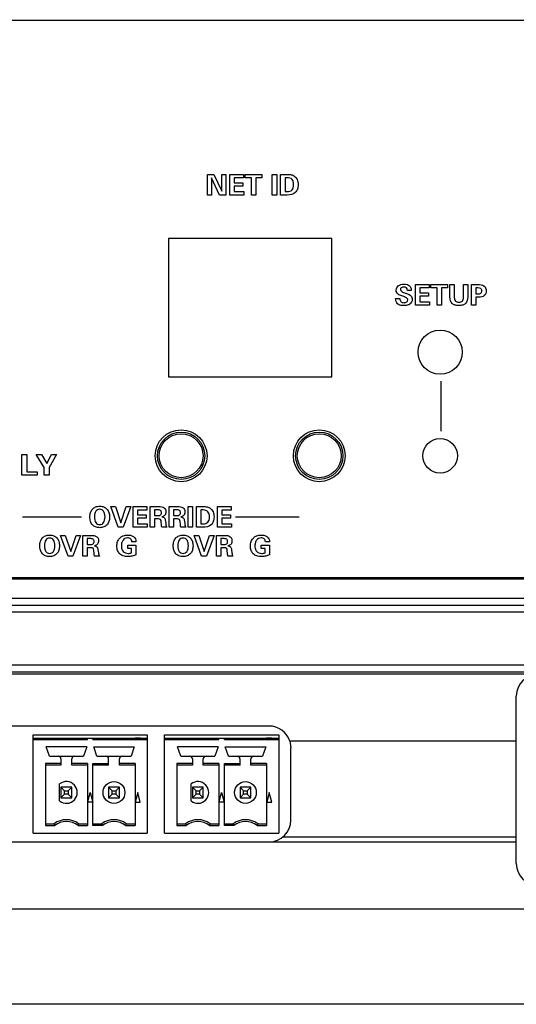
# Model space of a CAD drawing. Header units: inches. Extents: x 0.6 to 15.6, y 0.2 to 10.2.
# Tile 8 of 15: x 4.1 to 5.5, y 5.4 to 8.2. Entities that reach past the tile are written whole.
import ezdxf

# ---------------------------------------------------------------- set-up
doc = ezdxf.new("R2010")
doc.units = ezdxf.units.IN
doc.header["$LTSCALE"] = 0.935
doc.header["$MEASUREMENT"] = 0
doc.header["$PDMODE"] = 3
doc.header["$PDSIZE"] = 0.3125
doc.layers.get('0').update_dxf_attribs({"linetype": 'CONTINUOUS'})
doc.layers.get('Defpoints').update_dxf_attribs({"linetype": 'CONTINUOUS'})
for name, color, linetype in [('A', 1, 'CONTINUOUS'), ('DIMS', 5, 'CONTINUOUS'), ('SCREEN', 5, 'CONTINUOUS')]:
    doc.layers.add(name, color=color, linetype=linetype)
doc.styles.get("Standard").update_dxf_attribs({"font": 'ARIAL_0.TTF'})
doc.dimstyles.get("Standard").update_dxf_attribs({"dimtxt": 0.125, "dimasz": 0.18, "dimexe": 0.18, "dimexo": 0.0625, "dimgap": 0.09, "dimtad": 0, "dimtih": 1, "dimtoh": 1, "dimdec": 3, "dimzin": 4, "dimdsep": 46, "dimtxsty": 'Standard', "dimblk": '_FILLED', "dimblk1": '_FILLED', "dimblk2": '_FILLED', "dimcen": 0.09, "dimadec": 0, "dimazin": 0, "dimtol": 1, "dimtp": 0.001, "dimtm": 0.001, "dimtfac": 1, "dimtdec": 3, "dimtofl": 0, "dimtmove": 0, "dimatfit": 3, "dimldrblk": '_FILLED', "dimfxl": 0, "dimtolj": 1, "dimtzin": 4, "dimarcsym": 0})

# ---------------------------------------------------------------- blocks, each defined once
blk = doc.blocks.new('_FILLED')
at = {"color": 0, "linetype": 'ByBlock'}
blk.add_solid([(0, 0), (-1, 0.174), (-1, -0.174)], dxfattribs=at)
blk = doc.blocks.new('*D3')
at = {"layer": 'Defpoints', "color": 0, "lineweight": 0}
for p in [(2.3438, 9.1839), (1.2332, 5.3769), (6.3953, 5.3769)]:
    blk.add_point(p, dxfattribs=at)
at = {"layer": 'DIMS', "color": 0, "lineweight": -2}
for p, q in [((2.2813, 9.1839), (1.0532, 9.1839)), ((1.2332, 9.0039), (1.2332, 7.621)), ((1.2332, 5.5569), (1.2332, 7.2772)), ((6.3328, 5.3769), (1.0532, 5.3769))]:
    blk.add_line(p, q, dxfattribs=at)
at = {"layer": 'DIMS', "color": 0, "lineweight": -2, "xscale": 0.18, "yscale": 0.18, "zscale": 0.18}
for p, rotation in [((1.2332, 9.1839), 90), ((1.2332, 5.3769), 270)]:
    blk.add_blockref('_FILLED', p, dxfattribs=dict(at, rotation=rotation))
at = {"layer": 'DIMS', "color": 0, "insert": (1.2332, 7.4491), "char_height": 0.125, "attachment_point": 5}
blk.add_mtext('\\A1;94.2mm (3.709")', dxfattribs=at)

msp = doc.modelspace()

# ---------------------------------------------------------------- linework, layer by layer
for p, q in [((10.7607, 8.2239), (2.4107, 8.2239)), ((4.5107, 7.5935), (4.5107, 7.1931)), ((4.9834, 7.5935), (4.5107, 7.5935)), ((4.9834, 7.1931), (4.9834, 7.5935)), ((4.5107, 7.1931), (4.9834, 7.1931)), ((2.4107, 6.6119), (10.7607, 6.6119)), ((10.7657, 6.6069), (2.4057, 6.6069)), ((2.4057, 6.5519), (10.7657, 6.5519)), ((2.4057, 6.5319), (10.7657, 6.5319)), ((10.7657, 6.5119), (2.4057, 6.5119)), ((2.4057, 6.3589), (10.7657, 6.3589)), ((2.4057, 6.3389), (10.7657, 6.3389)), ((2.4057, 6.333), (10.7657, 6.333)), ((5.5177, 5.784), (5.5177, 6.269)), ((4.8017, 6.1822), (2.8337, 6.1822)), ((4.8615, 6.1389), (4.8647, 6.1192)), ((4.8615, 6.1389), (5.5177, 6.1389)), ((4.8647, 5.9098), (4.8647, 6.1192)), ((5.5177, 5.846), (2.4057, 5.846)), ((2.8337, 5.8468), (4.8017, 5.8468)), ((5.5177, 5.8601), (4.8405, 5.8601)), ((10.7657, 5.6519), (2.4057, 5.6519))]:
    msp.add_line(p, q)
for centre, radius in [((5.297, 7.2643), 0.064), ((4.547, 6.9643), 0.075), ((4.947, 6.9643), 0.075), ((5.297, 6.9643), 0.05)]:
    msp.add_circle(centre, radius)
for centre, start, end in [((5.5807, 6.269), 90, 180), ((4.8017, 6.1192), 18.1903, 90), ((4.8017, 5.9098), 270, 360), ((5.5807, 5.784), 180, 270)]:
    msp.add_arc(centre, 0.063, start, end)
at = {"layer": 'A'}
for p, q in [((4.1183, 5.8718), (4.1183, 6.1572)), ((4.1183, 6.1572), (4.449, 6.1572)), ((4.449, 6.1572), (4.449, 5.8718)), ((4.499, 5.8718), (4.499, 6.1572)), ((4.499, 6.1572), (4.8297, 6.1572)), ((4.8297, 6.1572), (4.8297, 5.8718)), ((4.1183, 6.1473), (4.449, 6.1473)), ((4.1183, 6.1434), (4.2758, 6.1434)), ((4.2758, 6.1434), (4.2758, 6.1473)), ((4.2915, 6.1434), (4.2915, 6.1473)), ((4.2915, 6.1434), (4.449, 6.1434)), ((4.4293, 6.1473), (4.4135, 6.1473)), ((4.499, 6.1473), (4.8297, 6.1473)), ((4.499, 6.1434), (4.6565, 6.1434)), ((4.6565, 6.1434), (4.6565, 6.1473)), ((4.6722, 6.1434), (4.6722, 6.1473)), ((4.6722, 6.1434), (4.8297, 6.1434)), ((4.8101, 6.1473), (4.7942, 6.1473)), ((4.1653, 6.095), (4.1561, 6.1218)), ((4.2734, 6.1218), (4.1561, 6.1218)), ((4.2734, 6.1218), (4.2642, 6.095)), ((4.3031, 6.095), (4.2939, 6.1218)), ((4.2939, 6.1218), (4.4112, 6.1218)), ((4.4112, 6.1218), (4.4019, 6.095)), ((4.546, 6.095), (4.5368, 6.1218)), ((4.6541, 6.1218), (4.5368, 6.1218)), ((4.6541, 6.1218), (4.6449, 6.095)), ((4.6838, 6.095), (4.6746, 6.1218)), ((4.6746, 6.1218), (4.7919, 6.1218)), ((4.7919, 6.1218), (4.7827, 6.095)), ((4.1537, 6.0739), (4.1537, 5.894)), ((4.199, 6.0739), (4.1537, 6.0739)), ((4.1653, 6.095), (4.2642, 6.095)), ((4.199, 6.0871), (4.199, 6.0686)), ((4.2305, 6.0686), (4.2305, 6.0871)), ((4.2758, 6.0739), (4.2305, 6.0739)), ((4.2758, 6.0739), (4.2758, 5.894)), ((4.2915, 5.894), (4.2915, 6.0739)), ((4.2915, 6.0739), (4.3368, 6.0739)), ((4.3031, 6.095), (4.4019, 6.095)), ((4.3368, 6.0686), (4.3368, 6.0871)), ((4.3683, 6.0686), (4.3683, 6.0871)), ((4.4136, 6.0739), (4.3683, 6.0739)), ((4.4136, 6.0739), (4.4136, 5.894)), ((4.5344, 6.0739), (4.5344, 5.894)), ((4.5797, 6.0739), (4.5344, 6.0739)), ((4.546, 6.095), (4.6449, 6.095)), ((4.5797, 6.0871), (4.5797, 6.0686)), ((4.6112, 6.0686), (4.6112, 6.0871)), ((4.6565, 6.0739), (4.6112, 6.0739)), ((4.6565, 6.0739), (4.6565, 5.894)), ((4.6722, 5.894), (4.6722, 6.0739)), ((4.6722, 6.0739), (4.7175, 6.0739)), ((4.6838, 6.095), (4.7827, 6.095)), ((4.7175, 6.0686), (4.7175, 6.0871)), ((4.749, 6.0686), (4.749, 6.0871)), ((4.7943, 6.0739), (4.749, 6.0739)), ((4.7943, 6.0739), (4.7943, 5.894)), ((4.199, 6.0686), (4.1537, 6.0686)), ((4.2758, 6.0686), (4.2305, 6.0686)), ((4.3368, 6.0686), (4.2915, 6.0686)), ((4.4136, 6.0686), (4.3683, 6.0686)), ((4.5797, 6.0686), (4.5344, 6.0686)), ((4.6565, 6.0686), (4.6112, 6.0686)), ((4.7175, 6.0686), (4.6722, 6.0686)), ((4.7943, 6.0686), (4.749, 6.0686)), ((4.1951, 5.9653), (4.1951, 6.0145)), ((4.5758, 5.9653), (4.5758, 6.0145)), ((4.199, 6.0056), (4.2095, 5.9951)), ((4.199, 6.0056), (4.199, 5.9741)), ((4.2305, 6.0056), (4.199, 6.0056)), ((4.2095, 5.9847), (4.199, 5.9741)), ((4.2095, 5.9847), (4.2095, 5.9951)), ((4.2095, 5.9951), (4.2199, 5.9951)), ((4.2199, 5.9847), (4.2095, 5.9847)), ((4.2199, 5.9951), (4.2305, 6.0056)), ((4.2199, 5.9951), (4.2199, 5.9847)), ((4.2305, 5.9741), (4.2199, 5.9847)), ((4.2305, 5.9741), (4.2305, 6.0056)), ((4.2763, 5.9623), (4.2836, 5.9899)), ((4.2836, 5.9899), (4.291, 5.9623)), ((4.3368, 6.0056), (4.3473, 5.9951)), ((4.3368, 6.0056), (4.3368, 5.9741)), ((4.3683, 6.0056), (4.3368, 6.0056)), ((4.3473, 5.9847), (4.3368, 5.9741)), ((4.3473, 5.9847), (4.3473, 5.9951)), ((4.3473, 5.9951), (4.3577, 5.9951)), ((4.3577, 5.9847), (4.3473, 5.9847)), ((4.3577, 5.9951), (4.3683, 6.0056)), ((4.3577, 5.9951), (4.3577, 5.9847)), ((4.3683, 5.9741), (4.3577, 5.9847)), ((4.3683, 5.9741), (4.3683, 6.0056)), ((4.4214, 5.9899), (4.4141, 5.9623)), ((4.4288, 5.9623), (4.4214, 5.9899)), ((4.5797, 6.0056), (4.5902, 5.9951)), ((4.5797, 6.0056), (4.5797, 5.9741)), ((4.6112, 6.0056), (4.5797, 6.0056)), ((4.5902, 5.9847), (4.5797, 5.9741)), ((4.5902, 5.9847), (4.5902, 5.9951)), ((4.5902, 5.9951), (4.6006, 5.9951)), ((4.6006, 5.9847), (4.5902, 5.9847)), ((4.6006, 5.9951), (4.6112, 6.0056)), ((4.6006, 5.9951), (4.6006, 5.9847)), ((4.6112, 5.9741), (4.6006, 5.9847)), ((4.6112, 5.9741), (4.6112, 6.0056)), ((4.657, 5.9623), (4.6643, 5.9899)), ((4.6643, 5.9899), (4.6717, 5.9623)), ((4.7175, 6.0056), (4.728, 5.9951)), ((4.7175, 6.0056), (4.7175, 5.9741)), ((4.749, 6.0056), (4.7175, 6.0056)), ((4.728, 5.9847), (4.7175, 5.9741)), ((4.728, 5.9847), (4.728, 5.9951)), ((4.728, 5.9951), (4.7384, 5.9951)), ((4.7384, 5.9847), (4.728, 5.9847)), ((4.7384, 5.9951), (4.749, 6.0056)), ((4.7384, 5.9951), (4.7384, 5.9847)), ((4.749, 5.9741), (4.7384, 5.9847)), ((4.749, 5.9741), (4.749, 6.0056)), ((4.8021, 5.9899), (4.7948, 5.9623)), ((4.8095, 5.9623), (4.8021, 5.9899)), ((4.199, 5.9741), (4.2305, 5.9741)), ((4.291, 5.9623), (4.2763, 5.9623)), ((4.3368, 5.9741), (4.3683, 5.9741)), ((4.4141, 5.9623), (4.4288, 5.9623)), ((4.5797, 5.9741), (4.6112, 5.9741)), ((4.6717, 5.9623), (4.657, 5.9623)), ((4.7175, 5.9741), (4.749, 5.9741)), ((4.7948, 5.9623), (4.8095, 5.9623)), ((4.1537, 5.8993), (4.1793, 5.8993)), ((4.2502, 5.8993), (4.2758, 5.8993)), ((4.2915, 5.8993), (4.3171, 5.8993)), ((4.388, 5.8993), (4.4136, 5.8993)), ((4.5344, 5.8993), (4.56, 5.8993)), ((4.6309, 5.8993), (4.6565, 5.8993)), ((4.6722, 5.8993), (4.6978, 5.8993)), ((4.7687, 5.8993), (4.7943, 5.8993)), ((4.1183, 5.8718), (4.449, 5.8718)), ((4.1537, 5.894), (4.1811, 5.894)), ((4.2484, 5.894), (4.2758, 5.894)), ((4.3189, 5.894), (4.2915, 5.894)), ((4.3862, 5.894), (4.4136, 5.894)), ((4.499, 5.8718), (4.8297, 5.8718)), ((4.5344, 5.894), (4.5618, 5.894)), ((4.6291, 5.894), (4.6565, 5.894)), ((4.6996, 5.894), (4.6722, 5.894)), ((4.7669, 5.894), (4.7943, 5.894))]:
    msp.add_line(p, q, dxfattribs=at)
for points in [[(4.1793, 5.8993), (4.1799, 5.8975), (4.1805, 5.8958), (4.1811, 5.894)], [(4.2502, 5.8993), (4.2496, 5.8976), (4.249, 5.8958), (4.2484, 5.894)], [(4.3171, 5.8993), (4.3177, 5.8975), (4.3183, 5.8958), (4.3189, 5.894)], [(4.388, 5.8993), (4.3874, 5.8976), (4.3868, 5.8958), (4.3862, 5.894)], [(4.56, 5.8993), (4.5606, 5.8975), (4.5612, 5.8958), (4.5618, 5.894)], [(4.6309, 5.8993), (4.6303, 5.8976), (4.6297, 5.8958), (4.6291, 5.894)], [(4.6978, 5.8993), (4.6984, 5.8975), (4.699, 5.8958), (4.6996, 5.894)], [(4.7687, 5.8993), (4.7681, 5.8976), (4.7675, 5.8958), (4.7669, 5.894)]]:
    msp.add_lwpolyline(points, dxfattribs=at)
for centre, radius in [((4.547, 6.9643), 0.0685), ((4.547, 6.9643), 0.0635), ((4.947, 6.9643), 0.0685), ((4.947, 6.9643), 0.0635), ((4.3525, 5.9899), 0.0315), ((4.7332, 5.9899), 0.0315)]:
    msp.add_circle(centre, radius, dxfattribs=at)
for centre, radius, start, end in [((4.1911, 6.0871), 0.00787, 0, 90), ((4.2384, 6.0871), 0.00787, 90, 180), ((4.3289, 6.0871), 0.00787, 0, 90), ((4.3762, 6.0871), 0.00787, 90, 180), ((4.5718, 6.0871), 0.00787, 0, 90), ((4.6191, 6.0871), 0.00787, 90, 180), ((4.7096, 6.0871), 0.00787, 0, 90), ((4.7569, 6.0871), 0.00787, 90, 180), ((4.2147, 5.9899), 0.0315, 231.3178, 128.6822), ((4.5954, 5.9899), 0.0315, 231.3178, 128.6822), ((4.2147, 5.8521), 0.0591, 53.1301, 126.8699), ((4.2147, 5.8521), 0.0538, 51.2958, 128.7042), ((4.3525, 5.8521), 0.0591, 53.1301, 126.8699), ((4.3525, 5.8521), 0.0538, 51.2958, 128.7042), ((4.5954, 5.8521), 0.0591, 53.1301, 126.8699), ((4.5954, 5.8521), 0.0538, 51.2958, 128.7042), ((4.7332, 5.8521), 0.0591, 53.1301, 126.8699), ((4.7332, 5.8521), 0.0538, 51.2958, 128.7042)]:
    msp.add_arc(centre, radius, start, end, dxfattribs=at)
at = {"layer": 'SCREEN'}
for p, q in [((4.6235, 7.7188), (4.6235, 7.7788)), ((4.6235, 7.7788), (4.6421, 7.7788)), ((4.6351, 7.7685), (4.6351, 7.7188)), ((4.6584, 7.7188), (4.6351, 7.7685)), ((4.6421, 7.7788), (4.6646, 7.7305)), ((4.6646, 7.7305), (4.6646, 7.7788)), ((4.6646, 7.7788), (4.6762, 7.7788)), ((4.6762, 7.7788), (4.6762, 7.7188)), ((4.6877, 7.7188), (4.6877, 7.7788)), ((4.6877, 7.7788), (4.7275, 7.7788)), ((4.7007, 7.7689), (4.7007, 7.7547)), ((4.7275, 7.7689), (4.7007, 7.7689)), ((4.7007, 7.7547), (4.7258, 7.7547)), ((4.7258, 7.7547), (4.7258, 7.745)), ((4.7275, 7.7788), (4.7275, 7.7689)), ((4.7329, 7.769), (4.7329, 7.7788)), ((4.7329, 7.7788), (4.7811, 7.7788)), ((4.7506, 7.769), (4.7329, 7.769)), ((4.7506, 7.7188), (4.7506, 7.769)), ((4.7635, 7.769), (4.7635, 7.7188)), ((4.7811, 7.769), (4.7635, 7.769)), ((4.7811, 7.7788), (4.7811, 7.769)), ((4.811, 7.7188), (4.811, 7.7788)), ((4.811, 7.7788), (4.8237, 7.7788)), ((4.8237, 7.7788), (4.8237, 7.7188)), ((4.8352, 7.7188), (4.8352, 7.7788)), ((4.8352, 7.7788), (4.854, 7.7788)), ((4.848, 7.769), (4.848, 7.7287)), ((4.8545, 7.769), (4.848, 7.769)), ((4.7007, 7.745), (4.7007, 7.7288)), ((4.7258, 7.745), (4.7007, 7.745)), ((4.7007, 7.7288), (4.7284, 7.7288)), ((4.7284, 7.7288), (4.7284, 7.7188)), ((4.848, 7.7287), (4.8545, 7.7287)), ((4.6351, 7.7188), (4.6235, 7.7188)), ((4.6762, 7.7188), (4.6584, 7.7188)), ((4.7284, 7.7188), (4.6877, 7.7188)), ((4.7635, 7.7188), (4.7506, 7.7188)), ((4.8237, 7.7188), (4.811, 7.7188)), ((4.854, 7.7188), (4.8352, 7.7188)), ((5.2135, 7.4431), (5.2023, 7.4431)), ((5.2135, 7.4435), (5.2135, 7.4431)), ((5.2253, 7.3999), (5.2253, 7.4599)), ((5.2253, 7.4599), (5.2651, 7.4599)), ((5.2384, 7.45), (5.2384, 7.4358)), ((5.2651, 7.45), (5.2384, 7.45)), ((5.2651, 7.4599), (5.2651, 7.45)), ((5.2705, 7.4501), (5.2705, 7.4599)), ((5.2705, 7.4599), (5.3188, 7.4599)), ((5.2882, 7.4501), (5.2705, 7.4501)), ((5.2882, 7.3999), (5.2882, 7.4501)), ((5.3011, 7.4501), (5.3011, 7.3999)), ((5.3188, 7.4501), (5.3011, 7.4501)), ((5.3188, 7.4599), (5.3188, 7.4501)), ((5.3254, 7.423), (5.3254, 7.4599)), ((5.3254, 7.4599), (5.3382, 7.4599)), ((5.3382, 7.4599), (5.3382, 7.4221)), ((5.3646, 7.4226), (5.3646, 7.4599)), ((5.3646, 7.4599), (5.3769, 7.4599)), ((5.3769, 7.4599), (5.3769, 7.423)), ((5.3883, 7.3999), (5.3883, 7.4599)), ((5.3883, 7.4599), (5.406, 7.4599)), ((5.4004, 7.4499), (5.4004, 7.4331)), ((5.4065, 7.4499), (5.4004, 7.4499)), ((5.1681, 7.4186), (5.1681, 7.4194)), ((5.1681, 7.4194), (5.1807, 7.4194)), ((5.1891, 7.4261), (5.1866, 7.4269)), ((5.1969, 7.4348), (5.1977, 7.4346)), ((5.2384, 7.4358), (5.2635, 7.4358)), ((5.2384, 7.4261), (5.2384, 7.4099)), ((5.2635, 7.4261), (5.2384, 7.4261)), ((5.2384, 7.4099), (5.2661, 7.4099)), ((5.2635, 7.4358), (5.2635, 7.4261)), ((5.2661, 7.4099), (5.2661, 7.3999)), ((5.4004, 7.4331), (5.4065, 7.4331)), ((5.4004, 7.423), (5.4004, 7.3999)), ((5.4093, 7.423), (5.4004, 7.423)), ((5.2661, 7.3999), (5.2253, 7.3999)), ((5.3011, 7.3999), (5.2882, 7.3999)), ((5.4004, 7.3999), (5.3883, 7.3999)), ((5.2994, 7.1801), (5.2994, 7.0355)), ((4.3647, 6.7573), (4.3429, 6.8173)), ((4.3429, 6.8173), (4.3568, 6.8173)), ((4.3568, 6.8173), (4.3726, 6.7704)), ((4.3726, 6.7704), (4.3881, 6.8173)), ((4.4012, 6.8173), (4.3791, 6.7573)), ((4.3881, 6.8173), (4.4012, 6.8173)), ((4.4076, 6.7573), (4.4076, 6.8173)), ((4.4076, 6.8173), (4.4474, 6.8173)), ((4.4474, 6.8173), (4.4474, 6.8073)), ((4.4576, 6.7573), (4.4576, 6.8173)), ((4.4576, 6.8173), (4.4825, 6.8173)), ((4.5125, 6.7573), (4.5125, 6.8173)), ((4.5125, 6.8173), (4.5374, 6.8173)), ((4.5674, 6.7573), (4.5674, 6.8173)), ((4.5674, 6.8173), (4.5802, 6.8173)), ((4.5802, 6.8173), (4.5802, 6.7573)), ((4.5917, 6.7573), (4.5917, 6.8173)), ((4.5917, 6.8173), (4.6104, 6.8173)), ((4.6519, 6.7573), (4.6519, 6.8173)), ((4.6519, 6.8173), (4.6917, 6.8173)), ((4.6917, 6.8173), (4.6917, 6.8073)), ((4.0876, 6.7873), (4.2587, 6.7873)), ((4.4207, 6.8073), (4.4207, 6.7932)), ((4.4474, 6.8073), (4.4207, 6.8073)), ((4.4207, 6.7932), (4.4458, 6.7932)), ((4.4207, 6.7834), (4.4207, 6.7673)), ((4.4458, 6.7834), (4.4207, 6.7834)), ((4.4458, 6.7932), (4.4458, 6.7834)), ((4.4702, 6.808), (4.4702, 6.7912)), ((4.4777, 6.808), (4.4702, 6.808)), ((4.4702, 6.7912), (4.4777, 6.7912)), ((4.5251, 6.808), (4.5251, 6.7912)), ((4.5327, 6.808), (4.5251, 6.808)), ((4.5251, 6.7912), (4.5327, 6.7912)), ((4.6045, 6.8074), (4.6045, 6.7672)), ((4.6109, 6.8074), (4.6045, 6.8074)), ((4.6649, 6.8073), (4.6649, 6.7932)), ((4.6917, 6.8073), (4.6649, 6.8073)), ((4.6649, 6.7932), (4.69, 6.7932)), ((4.6649, 6.7834), (4.6649, 6.7673)), ((4.69, 6.7834), (4.6649, 6.7834)), ((4.69, 6.7932), (4.69, 6.7834)), ((4.7047, 6.7878), (4.8885, 6.7878)), ((4.3791, 6.7573), (4.3647, 6.7573)), ((4.4484, 6.7573), (4.4076, 6.7573)), ((4.4207, 6.7673), (4.4484, 6.7673)), ((4.4484, 6.7673), (4.4484, 6.7573)), ((4.4702, 6.7573), (4.4576, 6.7573)), ((4.4702, 6.7814), (4.4702, 6.7573)), ((4.4812, 6.7814), (4.4702, 6.7814)), ((4.4899, 6.7646), (4.4891, 6.7737)), ((4.5055, 6.7573), (4.4916, 6.7573)), ((4.5013, 6.776), (4.5024, 6.7673)), ((4.5251, 6.7573), (4.5125, 6.7573)), ((4.5251, 6.7814), (4.5251, 6.7573)), ((4.5362, 6.7814), (4.5251, 6.7814)), ((4.5449, 6.7646), (4.544, 6.7737)), ((4.5604, 6.7573), (4.5465, 6.7573)), ((4.5563, 6.776), (4.5573, 6.7673)), ((4.5802, 6.7573), (4.5674, 6.7573)), ((4.6104, 6.7573), (4.5917, 6.7573)), ((4.6045, 6.7672), (4.6109, 6.7672)), ((4.6926, 6.7573), (4.6519, 6.7573)), ((4.6649, 6.7673), (4.6926, 6.7673)), ((4.6926, 6.7673), (4.6926, 6.7573)), ((4.2195, 6.6738), (4.1977, 6.7338)), ((4.1977, 6.7338), (4.2116, 6.7338)), ((4.2116, 6.7338), (4.2274, 6.6869)), ((4.2274, 6.6869), (4.2428, 6.7338)), ((4.2559, 6.7338), (4.2338, 6.6738)), ((4.2428, 6.7338), (4.2559, 6.7338)), ((4.2623, 6.6738), (4.2623, 6.7338)), ((4.2623, 6.7338), (4.2873, 6.7338)), ((4.6062, 6.6738), (4.5844, 6.7338)), ((4.5844, 6.7338), (4.5983, 6.7338)), ((4.5983, 6.7338), (4.6141, 6.6869)), ((4.6141, 6.6869), (4.6295, 6.7338)), ((4.6426, 6.7338), (4.6206, 6.6738)), ((4.6295, 6.7338), (4.6426, 6.7338)), ((4.649, 6.6738), (4.649, 6.7338)), ((4.649, 6.7338), (4.674, 6.7338)), ((4.2749, 6.7245), (4.2749, 6.7077)), ((4.2825, 6.7245), (4.2749, 6.7245)), ((4.2749, 6.7077), (4.2825, 6.7077)), ((4.2749, 6.6979), (4.2749, 6.6738)), ((4.286, 6.6979), (4.2749, 6.6979)), ((4.3922, 6.6962), (4.3922, 6.7057)), ((4.3922, 6.7057), (4.4161, 6.7057)), ((4.4162, 6.7153), (4.4042, 6.7153)), ((4.4161, 6.7057), (4.4161, 6.6777)), ((4.4162, 6.7164), (4.4162, 6.7153)), ((4.6617, 6.7245), (4.6617, 6.7077)), ((4.6692, 6.7245), (4.6617, 6.7245)), ((4.6617, 6.7077), (4.6692, 6.7077)), ((4.6617, 6.6979), (4.6617, 6.6738)), ((4.6727, 6.6979), (4.6617, 6.6979)), ((4.7789, 6.6962), (4.7789, 6.7057)), ((4.7789, 6.7057), (4.8028, 6.7057)), ((4.803, 6.7153), (4.7909, 6.7153)), ((4.8028, 6.7057), (4.8028, 6.6777)), ((4.803, 6.7164), (4.803, 6.7153)), ((4.2338, 6.6738), (4.2195, 6.6738)), ((4.2749, 6.6738), (4.2623, 6.6738)), ((4.2947, 6.6811), (4.2938, 6.6902)), ((4.3102, 6.6738), (4.2963, 6.6738)), ((4.3061, 6.6925), (4.3072, 6.6838)), ((4.4036, 6.6962), (4.3922, 6.6962)), ((4.4035, 6.6831), (4.4036, 6.6962)), ((4.6206, 6.6738), (4.6062, 6.6738)), ((4.6617, 6.6738), (4.649, 6.6738)), ((4.6814, 6.6811), (4.6805, 6.6902)), ((4.697, 6.6738), (4.6831, 6.6738)), ((4.6928, 6.6925), (4.6939, 6.6838)), ((4.7903, 6.6962), (4.7789, 6.6962)), ((4.7903, 6.6831), (4.7903, 6.6962))]:
    msp.add_line(p, q, dxfattribs=at)
at = {"layer": 'SCREEN', "linetype": 'Continuous'}
for p, q in [((4.0858, 6.908), (4.0858, 6.968)), ((4.0858, 6.968), (4.0999, 6.968)), ((4.0999, 6.968), (4.0999, 6.9181)), ((4.15, 6.9301), (4.1276, 6.968)), ((4.1276, 6.968), (4.1426, 6.968)), ((4.1426, 6.968), (4.1578, 6.9423)), ((4.1578, 6.9423), (4.1715, 6.968)), ((4.1863, 6.968), (4.1643, 6.9301)), ((4.1715, 6.968), (4.1863, 6.968)), ((4.15, 6.908), (4.15, 6.9301)), ((4.1643, 6.9301), (4.1643, 6.908)), ((4.1298, 6.908), (4.0858, 6.908)), ((4.0999, 6.9181), (4.1298, 6.9181)), ((4.1298, 6.9181), (4.1298, 6.908)), ((4.1643, 6.908), (4.15, 6.908))]:
    msp.add_line(p, q, dxfattribs=at)
at = {"layer": 'SCREEN'}
for points, start_tangent, end_tangent in [([(4.854, 7.7788), (4.8661, 7.7776), (4.8745, 7.7738), (4.8829, 7.7636), (4.885, 7.7567), (4.8857, 7.7487), (4.8837, 7.7357), (4.8777, 7.7264), (4.854, 7.7188)], (1, 0), (-1, 0)), ([(4.8545, 7.7287), (4.8681, 7.7335), (4.8713, 7.7397), (4.8724, 7.7486), (4.8713, 7.7577), (4.8681, 7.7641), (4.8545, 7.769)], (1, 0), (-1, 0)), ([(5.1866, 7.4269), (5.1752, 7.4322), (5.1713, 7.4369), (5.1699, 7.4434), (5.176, 7.4562), (5.1833, 7.4598), (5.1927, 7.461), (5.2015, 7.4598), (5.2022, 7.4596)], (-0.949673, 0.313243), (0.948906, -0.31556)), ([(5.2023, 7.4431), (5.1993, 7.4503), (5.1919, 7.4527), (5.1879, 7.4522), (5.1847, 7.4506), (5.1827, 7.4482), (5.1821, 7.4451)], (-0.086792, 0.996226), (0.092578, -0.995705)), ([(5.1821, 7.4451), (5.1858, 7.4398), (5.1969, 7.4348)], (0.092578, -0.995705), (0.951268, -0.308366)), ([(5.2022, 7.4596), (5.2081, 7.4564), (5.2135, 7.4435)], (0.948906, -0.31556), (0, -1)), ([(5.406, 7.4599), (5.4246, 7.4556), (5.4289, 7.4499), (5.4303, 7.4416), (5.429, 7.4336), (5.425, 7.4277), (5.4093, 7.423)], (1, 0), (-1, 0)), ([(5.4065, 7.4331), (5.4151, 7.4351), (5.417, 7.4377), (5.4176, 7.4416), (5.417, 7.4454), (5.4151, 7.448), (5.4065, 7.4499)], (1, 0), (-1, 0)), ([(5.18, 7.4005), (5.174, 7.4038), (5.1681, 7.4186)], (-0.947918, 0.318515), (0, 1)), ([(5.1977, 7.4346), (5.207, 7.4308), (5.2125, 7.4271), (5.2152, 7.4226), (5.2161, 7.4167), (5.2145, 7.4093), (5.2097, 7.4036), (5.202, 7.4001), (5.1918, 7.3989), (5.1814, 7.4001), (5.18, 7.4005)], (0.949326, -0.314294), (-0.947918, 0.318515)), ([(5.1807, 7.4194), (5.1836, 7.4104), (5.1873, 7.4081), (5.1925, 7.4074), (5.1968, 7.408), (5.2002, 7.4097), (5.2032, 7.4153)], (0, -1), (-0.001969, 0.999998)), ([(5.2032, 7.4153), (5.2032, 7.4156), (5.1997, 7.4211), (5.1891, 7.4261)], (-0.001969, 0.999998), (-0.946766, 0.321924)), ([(5.3769, 7.423), (5.3706, 7.4049), (5.3625, 7.4004), (5.3512, 7.399), (5.3398, 7.4004), (5.3317, 7.4048), (5.3254, 7.423)], (0, -1), (0, 1)), ([(5.3382, 7.4221), (5.3415, 7.4121), (5.3457, 7.4096), (5.3516, 7.4088), (5.3574, 7.4096), (5.3615, 7.4122), (5.3646, 7.4226)], (0, -1), (0, 1)), ([(4.2826, 6.7876), (4.2846, 6.8003), (4.2903, 6.81), (4.2994, 6.8161), (4.3113, 6.8182), (4.3232, 6.8161), (4.3322, 6.81), (4.338, 6.8003), (4.3399, 6.7876), (4.3399, 6.7862)], (0.003799, 0.999993), (-0.020994, -0.99978)), ([(4.4825, 6.8173), (4.4979, 6.8136), (4.5016, 6.8089), (4.5028, 6.8022), (4.5021, 6.7965), (4.5, 6.7923), (4.4912, 6.7873)], (1, 0), (-0.972421, -0.233231)), ([(4.5374, 6.8173), (4.5528, 6.8136), (4.5565, 6.8089), (4.5577, 6.8022), (4.5571, 6.7965), (4.555, 6.7923), (4.5461, 6.7873)], (1, 0), (-0.97237, -0.233444)), ([(4.6104, 6.8173), (4.6225, 6.8161), (4.631, 6.8123), (4.6393, 6.802), (4.6415, 6.7951), (4.6422, 6.7872), (4.6402, 6.7742), (4.6341, 6.7648), (4.6104, 6.7573)], (1, 0), (-1, 0)), ([(4.3399, 6.7862), (4.338, 6.7745), (4.3323, 6.7646), (4.3233, 6.7583), (4.3113, 6.7562), (4.2993, 6.7583), (4.2902, 6.7645), (4.2846, 6.7744), (4.2826, 6.7876)], (-0.020994, -0.99978), (0.003799, 0.999993)), ([(4.3265, 6.7875), (4.3255, 6.797), (4.3226, 6.8039), (4.3178, 6.8081), (4.3112, 6.8095), (4.3047, 6.8081), (4.3, 6.8038), (4.2971, 6.7969), (4.2961, 6.7875)], (-0.001135, 0.999999), (-0.001411, -0.999999)), ([(4.2961, 6.7875), (4.297, 6.7779), (4.2999, 6.7709), (4.3047, 6.7666), (4.3112, 6.7652), (4.3178, 6.7666), (4.3226, 6.7709), (4.3255, 6.7779), (4.3265, 6.7875)], (-0.001411, -0.999999), (-0.001135, 0.999999)), ([(4.4777, 6.7912), (4.4875, 6.793), (4.4895, 6.7955), (4.4902, 6.7994), (4.4895, 6.8035), (4.4877, 6.8061), (4.4777, 6.808)], (1, 0), (-1, 0)), ([(4.4912, 6.7873), (4.4984, 6.7843), (4.5013, 6.776)], (0.994228, -0.107291), (0.123912, -0.992293)), ([(4.5327, 6.7912), (4.5425, 6.793), (4.5444, 6.7955), (4.5451, 6.7994), (4.5445, 6.8035), (4.5426, 6.8061), (4.5327, 6.808)], (1, 0), (-1, 0)), ([(4.5461, 6.7873), (4.5533, 6.7843), (4.5563, 6.776)], (0.994214, -0.107418), (0.124896, -0.99217)), ([(4.6109, 6.7672), (4.6245, 6.772), (4.6278, 6.7782), (4.6289, 6.7871), (4.6278, 6.7962), (4.6245, 6.8025), (4.6109, 6.8074)], (1, 0), (-1, 0)), ([(4.4891, 6.7737), (4.4873, 6.7803), (4.4812, 6.7814)], (-0.088894, 0.996041), (-1, 0)), ([(4.4916, 6.7573), (4.4905, 6.7601), (4.4899, 6.7646)], (-0.458855, 0.888511), (-0.085996, 0.996295)), ([(4.5024, 6.7673), (4.5036, 6.7613), (4.5055, 6.7573)], (0.132587, -0.991171), (0.584384, -0.811477)), ([(4.544, 6.7737), (4.5423, 6.7803), (4.5362, 6.7814)], (-0.087831, 0.996135), (-1, 0)), ([(4.5465, 6.7573), (4.5455, 6.7601), (4.5449, 6.7646)], (-0.458855, 0.888511), (-0.085996, 0.996295)), ([(4.5573, 6.7673), (4.5586, 6.7613), (4.5604, 6.7573)], (0.134175, -0.990958), (0.584384, -0.811477)), ([(4.1374, 6.7041), (4.1394, 6.7168), (4.1451, 6.7265), (4.1542, 6.7326), (4.1661, 6.7347), (4.1779, 6.7326), (4.187, 6.7265), (4.1927, 6.7168), (4.1946, 6.7041), (4.1946, 6.7027)], (0.003761, 0.999993), (-0.021081, -0.999778)), ([(4.1812, 6.704), (4.1802, 6.7135), (4.1773, 6.7204), (4.1725, 6.7246), (4.166, 6.726), (4.1595, 6.7246), (4.1547, 6.7203), (4.1518, 6.7134), (4.1508, 6.704)], (-0.000923, 1), (-0.001358, -0.999999)), ([(4.2873, 6.7338), (4.3026, 6.7301), (4.3063, 6.7254), (4.3076, 6.7187), (4.3069, 6.713), (4.3048, 6.7088), (4.2959, 6.7038)], (1, 0), (-0.97237, -0.233444)), ([(4.4161, 6.6777), (4.4054, 6.674), (4.3994, 6.673), (4.3928, 6.6727), (4.3793, 6.6747), (4.3693, 6.6806), (4.3631, 6.6901), (4.361, 6.7029), (4.3631, 6.7162), (4.3693, 6.7263), (4.3771, 6.7317)], (-0.89464, -0.446788), (0.906278, 0.422682)), ([(4.4042, 6.7153), (4.4007, 6.7237), (4.3969, 6.7259), (4.3917, 6.7266), (4.3844, 6.725), (4.3788, 6.7203), (4.3753, 6.713), (4.3741, 6.7033), (4.3742, 6.7005)], (-0.043715, 0.999044), (0.067824, -0.997697)), ([(4.3771, 6.7317), (4.3793, 6.7326), (4.3925, 6.7348), (4.4023, 6.7335), (4.4098, 6.7297), (4.4162, 6.7164)], (0.906278, 0.422682), (0, -1)), ([(4.5241, 6.7041), (4.5261, 6.7168), (4.5318, 6.7265), (4.5409, 6.7326), (4.5528, 6.7347), (4.5646, 6.7326), (4.5737, 6.7265), (4.5795, 6.7168), (4.5814, 6.7041), (4.5814, 6.7027)], (0.003755, 0.999993), (-0.021138, -0.999777)), ([(4.5679, 6.704), (4.567, 6.7135), (4.564, 6.7204), (4.5593, 6.7246), (4.5527, 6.726), (4.5462, 6.7246), (4.5415, 6.7203), (4.5385, 6.7134), (4.5375, 6.704)], (-0.000927, 1), (-0.001333, -0.999999)), ([(4.674, 6.7338), (4.6894, 6.7301), (4.6931, 6.7254), (4.6943, 6.7187), (4.6936, 6.713), (4.6915, 6.7088), (4.6826, 6.7038)], (1, 0), (-0.97237, -0.233444)), ([(4.8028, 6.6777), (4.7921, 6.674), (4.7861, 6.673), (4.7795, 6.6727), (4.766, 6.6747), (4.756, 6.6806), (4.7498, 6.6901), (4.7477, 6.7029), (4.7498, 6.7162), (4.7561, 6.7263), (4.7638, 6.7317)], (-0.89464, -0.446788), (0.906309, 0.422616)), ([(4.7909, 6.7153), (4.7875, 6.7237), (4.7836, 6.7259), (4.7785, 6.7266), (4.7712, 6.725), (4.7656, 6.7203), (4.762, 6.713), (4.7608, 6.7033), (4.7609, 6.7005)], (-0.044779, 0.998997), (0.067649, -0.997709)), ([(4.7638, 6.7317), (4.766, 6.7326), (4.7792, 6.7348), (4.789, 6.7335), (4.7966, 6.7297), (4.803, 6.7164)], (0.906309, 0.422616), (0, -1)), ([(4.1946, 6.7027), (4.1928, 6.691), (4.1871, 6.6811), (4.178, 6.6748), (4.1661, 6.6727), (4.1541, 6.6748), (4.145, 6.681), (4.1394, 6.6909), (4.1374, 6.7041)], (-0.021081, -0.999778), (0.003761, 0.999993)), ([(4.1508, 6.704), (4.1518, 6.6944), (4.1547, 6.6874), (4.1594, 6.6831), (4.166, 6.6817), (4.1726, 6.6831), (4.1774, 6.6874), (4.1802, 6.6944), (4.1812, 6.704)], (-0.001358, -0.999999), (-0.000923, 1)), ([(4.2825, 6.7077), (4.2923, 6.7095), (4.2942, 6.712), (4.2949, 6.7159), (4.2943, 6.72), (4.2924, 6.7226), (4.2825, 6.7245)], (1, 0), (-1, 0)), ([(4.2938, 6.6902), (4.2921, 6.6968), (4.286, 6.6979)], (-0.088894, 0.996041), (-1, 0)), ([(4.2959, 6.7038), (4.3031, 6.7008), (4.3061, 6.6925)], (0.994214, -0.107418), (0.123912, -0.992293)), ([(4.3742, 6.7005), (4.3753, 6.694), (4.3791, 6.6873), (4.3937, 6.6819), (4.3987, 6.6822), (4.4035, 6.6831)], (0.067824, -0.997697), (0.967669, 0.252224)), ([(4.5814, 6.7027), (4.5795, 6.691), (4.5738, 6.6811), (4.5648, 6.6748), (4.5528, 6.6727), (4.5408, 6.6748), (4.5317, 6.681), (4.5261, 6.6909), (4.5241, 6.7041)], (-0.021138, -0.999777), (0.003755, 0.999993)), ([(4.5375, 6.704), (4.5385, 6.6944), (4.5414, 6.6874), (4.5462, 6.6831), (4.5527, 6.6817), (4.5593, 6.6831), (4.5641, 6.6874), (4.567, 6.6944), (4.5679, 6.704)], (-0.001333, -0.999999), (-0.000927, 1)), ([(4.6692, 6.7077), (4.679, 6.7095), (4.681, 6.712), (4.6816, 6.7159), (4.681, 6.72), (4.6791, 6.7226), (4.6692, 6.7245)], (1, 0), (-1, 0)), ([(4.6805, 6.6902), (4.6788, 6.6968), (4.6727, 6.6979)], (-0.087831, 0.996135), (-1, 0)), ([(4.6826, 6.7038), (4.6898, 6.7008), (4.6928, 6.6925)], (0.994228, -0.107291), (0.123912, -0.992293)), ([(4.7609, 6.7005), (4.7621, 6.694), (4.7658, 6.6873), (4.7805, 6.6819), (4.7855, 6.6822), (4.7903, 6.6831)], (0.067649, -0.997709), (0.967823, 0.251634)), ([(4.2963, 6.6738), (4.2953, 6.6766), (4.2947, 6.6811)], (-0.45716, 0.889384), (-0.085996, 0.996295)), ([(4.3072, 6.6838), (4.3084, 6.6778), (4.3102, 6.6738)], (0.134175, -0.990958), (0.582951, -0.812507)), ([(4.6831, 6.6738), (4.682, 6.6766), (4.6814, 6.6811)], (-0.45716, 0.889384), (-0.088077, 0.996114)), ([(4.6939, 6.6838), (4.6951, 6.6778), (4.697, 6.6738)], (0.134175, -0.990958), (0.582951, -0.812507))]:
    msp.add_spline(points, degree=3, dxfattribs=dict(at, start_tangent=start_tangent, end_tangent=end_tangent))

# ---------------------------------------------------------------- dimensions: what is measured, and where the dimension line sits
at = {"layer": 'DIMS'}
dim = msp.add_linear_dim(base=(1.2332, 5.3769), p1=(2.3438, 9.1839), p2=(6.3953, 5.3769), angle=270, text='94.2mm (3.709")', dimstyle='Standard', dxfattribs=at)
dim.commit()
dim.dimension.update_dxf_attribs({"geometry": '*D3', "text_midpoint": (1.2332, 7.4491), "dimtype": 160})

doc.saveas('drawing.dxf')
